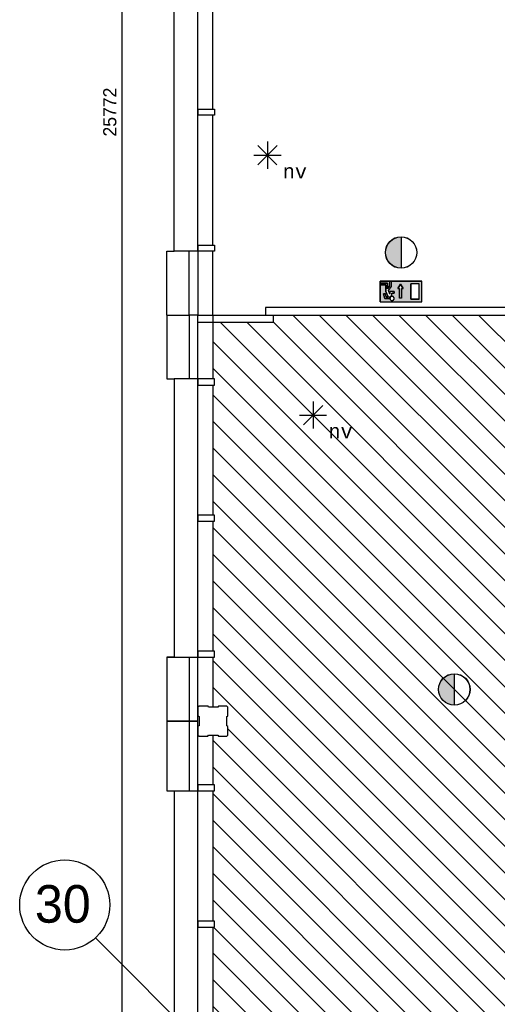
# Model space of a CAD drawing. Extents: x -1826 to 147704, y -44576 to 60962.
# Tile 17 of 75: x 106119 to 112476, y -3833 to 9263. Entities that reach past the tile are written whole.
import ezdxf
from ezdxf.enums import TextEntityAlignment as Align

# ---------------------------------------------------------------- set-up
doc = ezdxf.new("R2010")
doc.units = 0
doc.header["$MEASUREMENT"] = 0
doc.header["$PDMODE"] = 35
doc.header["$PDSIZE"] = -0.5
doc.layers.get('0').update_dxf_attribs({"linetype": 'CONTINUOUS'})
doc.layers.get('DEFPOINTS').update_dxf_attribs({"linetype": 'CONTINUOUS'})
for name, color, linetype in [('AL21----_BUITENWAND', 252, 'CONTINUOUS'), ('AL22----_BINNENWAND', 252, 'CONTINUOUS'), ('AL31----_BUITENKOZIJN', 252, 'CONTINUOUS'), ('AM$1A---_MAATVOERING', 252, 'CONTINUOUS'), ('Betonpalen', 252, 'CONTINUOUS'), ('Brandweer', 252, 'CONTINUOUS'), ('COMPARTIMENTERING', 252, 'CONTINUOUS'), ('LAYER01', 252, 'CONTINUOUS'), ('OMPARTIMENTERING', 252, 'CONTINUOUS')]:
    doc.layers.add(name, color=color, linetype=linetype)
doc.styles.add('B-01', font='b-gbp')
doc.styles.add('MONOTXT', font='MONOTXT')
doc.dimstyles.new('BBA_STAND', dxfattribs={"dimtxt": 175, "dimasz": 1, "dimexe": 1, "dimexo": 0.001, "dimgap": 75, "dimtad": 1, "dimdec": 0, "dimzin": 0, "dimdsep": 46, "dimtxsty": 'B-01', "dimblk": 'NONE', "dimblk1": 'PIJL1', "dimblk2": 'NONE', "dimcen": 1, "dimse1": 1, "dimse2": 1, "dimclrd": 256, "dimclre": 256, "dimclrt": 256, "dimadec": 4, "dimazin": 0, "dimtfac": 1, "dimtdec": 0, "dimtmove": 0, "dimatfit": 2, "dimldrblk": 'PIJL1', "dimfxl": 1, "dimtfillclr": 256, "dimtolj": 1, "dimtzin": 0, "dimarcsym": 0})

# ---------------------------------------------------------------- blocks, each defined once
blk = doc.blocks.new('*D36')
at = {"layer": 'AM$1A---_MAATVOERING', "lineweight": -2, "transparency": 16777216}
blk.add_line((107482, -4852), (107482, 20920), dxfattribs=at)
at = {"layer": 'DEFPOINTS', "color": 0, "transparency": 16777216}
for p in [(107482, 20920), (108077, 20920), (108077, -4852)]:
    blk.add_point(p, dxfattribs=at)
at = {"layer": 'AM$1A---_MAATVOERING', "transparency": 16777216, "insert": (107319, 8034), "char_height": 175, "attachment_point": 5, "rotation": 90, "style": 'B-01'}
blk.add_mtext('\\A1;25772', dxfattribs=at)
blk = doc.blocks.new('_None')
blk = doc.blocks.new('PIJL1')
at = {"color": 1, "linetype": 'ByBlock'}
blk.add_line((0, 83), (0, -83), dxfattribs=at)
blk.add_solid([(-100, 17), (-100, -17), (0, 0)], dxfattribs=at)

msp = doc.modelspace()

# ---------------------------------------------------------------- hatches: boundary and pattern name
at = {"layer": 'Brandweer'}
for points in [[(111195.2, 5958.3), (111195.2, 6374.7, 1)], [(111903.4, 146.2), (111903.4, 562.6, 1)]]:
    msp.add_hatch(color=256, dxfattribs=at).paths.add_polyline_path(points)
h = msp.add_hatch(color=256, dxfattribs=at)
h.paths.add_polyline_path([(111200.7, 5558.1), (111195, 5558.1), (111195, 5509), (111472.6, 5509), (111472.6, 5786.4), (110917.7, 5786.4), (110917.7, 5509), (111195, 5509), (111195, 5558.1), (111172.9, 5558.1), (111172.9, 5687.6), (111149.8, 5687.6), (111186.8, 5743.1), (111223.8, 5687.6), (111200.7, 5687.6)])
h.paths.add_polyline_path([(111324.6, 5749.4), (111435.6, 5749.4), (111435.6, 5546), (111324.6, 5546)], flags=16)
h.paths.add_polyline_path([(111102.9, 5553.9), (111101.7, 5547.2), (111098.9, 5540.9), (111097, 5538.4), (111096.6, 5537.8), (111096.8, 5538.2), (111093.6, 5534.4), (111091.9, 5533.2), (111088.1, 5530.6), (111081.7, 5528.1), (111074.9, 5527.3), (111068.1, 5528.1), (111061.8, 5530.6), (111056.2, 5534.5), (111053.7, 5537.4), (111051.8, 5539.5), (111051.3, 5540.6), (111048.6, 5545.8), (111047.1, 5552.5), (111047.3, 5559.5), (111047.6, 5560.5), (111049.1, 5565.9), (111050.7, 5568.8), (111051.3, 5570), (111051.1, 5569.5), (111054.2, 5574), (111056.7, 5576.1), (111057.2, 5576.6), (111056.8, 5576.3), (111060.5, 5579.2), (111063.2, 5580.4), (111063.3, 5580.4), (111063.2, 5580.4), (111063.3, 5580.4), (111066.8, 5582), (111073.5, 5583.2), (111080.4, 5582.7), (111087.1, 5580.4), (111088.8, 5579.3), (111092.7, 5576.8), (111097.4, 5571.9), (111099.1, 5568.8), (111099.6, 5568.1), (111099.5, 5568.3), (111101.7, 5563.3), (111102.3, 5559.7), (111102.6, 5558.7), (111102.4, 5559.4)], flags=16)
h.paths.add_polyline_path([(111102.7, 5624.6), (111070.3, 5624.6), (111070.3, 5591.1), (111069.9, 5591), (111069.5, 5590.9), (111069.1, 5590.9), (111068.7, 5590.8), (111068.4, 5590.8), (111066.8, 5590.4), (111063.6, 5589.5), (111062, 5588.9), (111056.4, 5586.2), (111055.8, 5585.9), (111050.1, 5581.4), (111049.8, 5581.2), (111046.7, 5577.7), (111046.3, 5577.2), (111043, 5572.1), (111042.8, 5571.6), (111039.5, 5562.1), (111039.4, 5561.7), (111038.7, 5554.4), (111038.8, 5555.2), (110977.8, 5555.2), (110962.8, 5615.4), (110986.6, 5615.4), (110995.9, 5578.4), (111022.8, 5578.4), (110991.7, 5646.8), (110991.7, 5735.6), (110927, 5735.6), (110927, 5758.7), (111014.8, 5758.7), (111014.8, 5684.8), (111042.6, 5720.4), (111042.6, 5781.8), (111065.7, 5781.8), (111065.7, 5712.5), (111025.8, 5661.2), (111047.2, 5614.1), (111047.2, 5647.7), (111102.7, 5647.7)], flags=16)
at = {"layer": 'OMPARTIMENTERING'}
h = msp.add_hatch(dxfattribs=at)
h.set_pattern_fill('ANSI31', color=256, scale=2000, angle=-90, style=0)
h.set_pattern_definition([(315, (85188.27, 172733.54), (176.7767, 176.7767), [])])
h.paths.add_polyline_path([(117433.2, -10475.5), (117140.8, -10543.4, -0.0302398), (117379.2, -11937), (117329.2, -11942.5), (117342.2, -12061.5), (117391.8, -12057, -0.0302157), (117445.9, -13468.6), (117745.5, -13475.4, -0.0898221), (116890.2, -17666), (115915.2, -17276, 0.0063665), (116015.4, -17015.9), (114290.8, -16325.9), (114290.8, -16466), (114290, -16466), (114290, -16939), (114337.8, -16845.6), (114387.3, -16942.3), (114290, -16942.3), (114289.9, -17802.3), (114337.8, -17708.7), (114387.3, -17805.5), (114289.9, -17805.5), (114289.8, -18717), (114337.8, -18623.3), (114387.3, -18720.1), (114289.8, -18720.1), (114289.8, -19555.4), (114337.8, -19461.5), (114387.3, -19558.2), (114289.8, -19558.2), (114289.7, -20818.6), (114503.5, -20818.6), (114503.5, -21118.6), (114289.7, -21118.6), (114289.6, -21200.5), (114997.2, -21200.5), (116505.2, -21200.5), (116565.2, -21200.5), (117524.4, -21200.5), (117584.2, -21200.5), (117679.1, -21268.9), (117679.6, -21268.7), (117698.4, -21325.5), (117984.5, -22189.7), (118003.2, -22246.4), (118279.3, -23080.4), (118279.6, -23080.3), (118298.4, -23137.1), (118298.4, -23137.1), (118595.8, -24036.2), (118614.6, -24093), (118884.9, -24910), (118884.7, -24910.1), (118903.5, -24966.8), (118903.6, -24966.8), (118903.5, -24966.4), (118903.4, -24966.5), (118903.4, -24966.5), (118903.5, -24966.4), (118903.6, -24966.8), (118903.5, -24966.8), (119201.3, -25865.4), (119220.1, -25922.1), (119503.3, -26777), (119524.2, -26840), (119532.9, -26866), (119690.3, -26866), (119690.3, -27001.1), (119696.2, -27016.5), (119738.2, -27000.5), (120204.1, -26819.2), (120185.3, -26771.3), (119909.1, -26878.7), (119807.6, -26617.8), (120329.5, -26414.8), (120431, -26675.7), (120185.3, -26771.3), (120204.1, -26819.2), (120670.2, -26638), (120712.2, -26621.5), (120730.1, -26668.1), (120734.2, -26666.5), (120741.2, -26685), (120816.5, -26655.8, 0.0041409), (120824.8, -26677.4), (120842.9, -26717.9), (120895.2, -26694.5), (120894.6, -26693, -0.1310523), (120777.7, -25980.9), (120735.2, -25977), (120753.2, -25852.5), (120794.9, -25860.4, -0.1142275), (121048, -25281.8), (121014.2, -25256.5), (121093.2, -25159), (121125, -25187.3, -0.0146712), (121181.4, -25127.5, -0.1314074), (121807.6, -24765.7, -0.0657597), (122171.2, -24717.7, -0.0253998), (122313.2, -24724.9), (122318.2, -24682.5), (122442.3, -24700.5), (122434.2, -24742.6, -0.1092084), (122989.4, -24981.6), (123014.2, -24947), (123113.2, -25025), (123085.3, -25057.3, -0.1312556), (123492.4, -25654.4), (123533.7, -25640.3), (123502.2, -25558), (123531, -25547.3), (123567.2, -25639.5), (123618.2, -25619.5), (123589.5, -25544.8), (123589.2, -25545), (123575.2, -25507.5), (123668.2, -25471.5), (124143.2, -25286.5), (124236.2, -25250), (124290.9, -25228.9), (124028.5, -24435.5), (123871.1, -23031.2), (123410.8, -23162.5), (122008.6, -18925.4), (122302.2, -18860.4), (122463.8, -19348.7), (123802.7, -19088.4), (123525.6, -18459.4), (123800.2, -18338.5), (124001.6, -18793.5), (125755.7, -18276.8), (125222.3, -17549.9), (125464.2, -17372.5), (125758.5, -17773.5), (127393, -16870.9), (126711.4, -16273.6), (126909.2, -16048), (127283.3, -16375.8), (127748.1, -15966), (119790.2, -15966), (119790.2, -7566), (128261.2, -7566), (128075.6, -7129.7), (128332.5, -7020.5), (128551.7, -7535.9), (128290.2, -7647.1), (128290.2, -7794.6), (128667.7, -7794.6), (129208.1, -7648.2), (129208.1, -7648.2), (129266, -7632.5), (129972.8, -7441.4), (129972.8, -7417), (129672.8, -7417), (129672.8, -7117), (129936.4, -7117), (129431.8, -5943.8), (129070.7, -6142.2, -0.1262722), (129143.9, -6123.4, -1), (129143.9, -6427.4, -0.7757696), (129070.7, -6142.2), (128560.3, -6422.7), (128702.8, -6684.3), (128439.3, -6827.7), (128297.4, -6567.1), (128212.4, -6613.8), (128111.4, -6429.8), (128957.7, -5964.7), (127376.1, -4613.5), (127009.2, -4953), (126805.4, -4732.7), (127474.9, -4113.5), (125789.6, -3275.5), (125516.2, -3694), (125265, -3529.9), (125764.6, -2765.3), (123926, -2360.7), (123762.2, -2833), (123478.7, -2734.7), (123778.2, -1871.3), (121895.8, -1924.6), (121851.2, -2422.5), (121552.4, -2395.8), (121633.5, -1486.2), (119820.6, -1994.1), (119898.2, -2488), (119601.8, -2534.5), (119460.5, -1635.4), (117017.7, -2914.3), (117191.5, -3440.2), (116930.8, -3588), (116395.9, -1970.5), (116775, -1845.2), (115203.4, 2901.4), (114824.1, 2775.8), (114569.6, 3544.1), (114570.3, 3544.4), (114551.5, 3601), (114428.5, 3971.3), (114475.8, 3987), (114570.6, 4018.5), (114201.1, 5134), (114148.3, 5134), (114143.3, 5149), (114032.8, 5149), (114024.8, 5134), (113890.8, 5134), (113890.8, 5234), (112890.7, 5234), (112890.7, 5334), (109490.7, 5334), (109490.7, 5234), (108690.7, 5234), (108690.7, 4484), (108710.7, 4484), (108710.7, 4404), (108690.7, 4404), (108690.7, 2674), (108710.7, 2674), (108710.7, 2594), (108690.7, 2594), (108690.7, 864), (108710.7, 864), (108710.7, 784), (108690.7, 784), (108690.7, 119), (108756.8, 119), (108764.8, 134), (108890.8, 134), (108890.8, 2), (108875.8, -3), (108875.8, -128), (108890.8, -136), (108890.8, -266), (108762.8, -266), (108757.8, -251), (108690.7, -251), (108690.7, -915.6), (108710.7, -915.6), (108710.7, -995.6), (108690.7, -995.6), (108690.7, -2725.7), (108710.7, -2725.7), (108710.7, -2805.7), (108690.7, -2805.7), (108690.7, -4535.9), (108710.7, -4535.9), (108710.7, -4615.9), (108690.7, -4615.9), (108690.7, -5281), (108756.8, -5281), (108764.8, -5266), (108890.8, -5266), (108890.8, -5415.5), (112413.3, -5415.5), (112413.3, -5515.5), (113540.7, -5515.5, 0.0064435), (113339.9, -5317.2), (114054, -4574.7), (113975.5, -4574.7), (113975.5, -4174.7), (114175.5, -4174.7), (114175.5, -4574.7), (114081.7, -4574.7, -0.0786122), (116340.2, -7568.6, -0.1239668), (116474.8, -7828.9, -0.0588435)])

# ---------------------------------------------------------------- linework, layer by layer
at = {"layer": 'AL21----_BUITENWAND'}
for p, q in [((108076.7, 5334), (108076.7, 6184)), ((108376.7, 5334), (108376.7, 6184)), ((108490.7, 6264), (108490.7, 5334)), ((108690.7, 5334), (108690.7, 6184)), ((108076.7, 5334), (108376.7, 5334)), ((108076.7, 5334), (108376.7, 5334)), ((108076.7, 5334), (108076.7, 4484)), ((108376.7, 5334), (108376.7, 4484)), ((108490.7, 5334), (108376.7, 5334)), ((108490.7, 5334), (108376.7, 5334)), ((108490.7, 4404), (108490.7, 5334)), ((108690.7, 5334), (108690.7, 4484)), ((108490.7, -66), (108490.7, 864)), ((108076.7, 784), (108076.7, -66)), ((108376.7, 784), (108376.7, -66)), ((108690.7, 784), (108690.7, 119)), ((108376.7, -65.5), (108076.7, -65.5)), ((108076.7, -65.5), (108076.7, -995.6)), ((108076.7, -66), (108376.7, -66)), ((108490.7, -65.5), (108376.7, -65.5)), ((108376.7, -65.5), (108376.7, -995.6)), ((108376.7, -66), (108490.7, -66)), ((108490.7, -995.6), (108490.7, -65.5)), ((108690.7, -251), (108690.7, -915.6))]:
    msp.add_line(p, q, dxfattribs=at)
at = {"layer": 'AL22----_BINNENWAND'}
for points in [[(109392.2, 5334), (112998.2, 5334), (112998.2, 5434), (109392.2, 5434)], [(108490.7, 5334), (109490.7, 5334), (109490.7, 5234), (108490.7, 5234)]]:
    msp.add_lwpolyline(points, close=True, dxfattribs=at)
at = {"layer": 'AL31----_BUITENKOZIJN'}
for p, q in [((108176.7, 6184), (108176.7, 9884)), ((108490.7, 8074), (108490.7, 9804)), ((108690.7, 8074), (108690.7, 9804)), ((108490.7, 8074), (108710.7, 8074)), ((108490.7, 7994), (108490.7, 8074)), ((108490.7, 8074), (108490.7, 7994)), ((108710.7, 7994), (108490.7, 7994)), ((108490.7, 6264), (108490.7, 7994)), ((108690.7, 6264), (108690.7, 7994)), ((108710.7, 8074), (108710.7, 7994)), ((108076.7, 6184), (108176.7, 6184)), ((108490.7, 6184), (108176.7, 6184)), ((108490.7, 6264), (108710.7, 6264)), ((108490.7, 6184), (108490.7, 6264)), ((108710.7, 6184), (108490.7, 6184)), ((108710.7, 6264), (108710.7, 6184)), ((108076.7, 4484), (108176.7, 4484)), ((108176.7, 4484), (108176.7, 784)), ((108490.7, 4484), (108176.7, 4484)), ((108710.7, 4484), (108490.7, 4484)), ((108490.7, 4484), (108490.7, 4404)), ((108710.7, 4404), (108710.7, 4484)), ((108490.7, 4404), (108710.7, 4404)), ((108490.7, 2674), (108490.7, 4404)), ((108690.7, 4404), (108690.7, 2674)), ((108710.7, 2674), (108490.7, 2674)), ((108490.7, 2674), (108490.7, 2594)), ((108490.7, 2594), (108490.7, 2674)), ((108710.7, 2594), (108710.7, 2674)), ((108490.7, 2594), (108710.7, 2594)), ((108490.7, 864), (108490.7, 2594)), ((108690.7, 2594), (108690.7, 864)), ((108490.7, 864), (108490.7, 784)), ((108710.7, 864), (108490.7, 864)), ((108710.7, 784), (108710.7, 864)), ((108176.7, 784), (108076.7, 784)), ((108076.7, 784), (108490.7, 784)), ((108490.7, 784), (108710.7, 784)), ((108710.7, -915.6), (108490.7, -915.6)), ((108490.7, -915.6), (108490.7, -995.6)), ((108710.7, -995.6), (108710.7, -915.6)), ((108076.7, -995.6), (108490.7, -995.6)), ((108176.7, -995.6), (108176.7, -4535.9)), ((108490.7, -995.6), (108710.7, -995.6)), ((108490.7, -2725.7), (108490.7, -995.6)), ((108690.7, -995.5), (108690.7, -2725.7)), ((108710.7, -2725.7), (108490.7, -2725.7)), ((108490.7, -2725.7), (108490.7, -2805.7)), ((108490.7, -2805.7), (108490.7, -2725.7)), ((108710.7, -2805.7), (108710.7, -2725.7)), ((108490.7, -4535.9), (108490.7, -2805.7)), ((108490.7, -2805.7), (108710.7, -2805.7)), ((108690.7, -2805.7), (108690.7, -4535.9))]:
    msp.add_line(p, q, dxfattribs=at)
at = {"layer": 'Betonpalen'}
msp.add_lwpolyline([(108505.8, 133.1), (108490.8, 118.1), (108490.8, 3.1), (108505.8, -4.9), (108505.8, -129.9), (108490.8, -134.9), (108490.8, -251.9), (108505.8, -266.9), (108624.8, -266.9), (108632.8, -251.9), (108757.8, -251.9), (108762.8, -266.9), (108875.8, -266.9), (108890.8, -251.9), (108890.8, -136.9), (108875.8, -128.9), (108875.8, -3.9), (108890.8, 1.1), (108890.8, 118.1), (108875.8, 133.1), (108764.8, 133.1), (108756.8, 118.1), (108631.8, 118.1), (108626.8, 133.1), (108505.8, 133.1)], dxfattribs=at)
at = {"layer": 'Brandweer'}
for p, q in [((109416.1, 7640.8), (109416.1, 7281)), ((109288.9, 7332.4), (109544.6, 7588.1)), ((109288.9, 7588.1), (109543.3, 7333.7)), ((109235.3, 7460), (109596.9, 7460)), ((111195.2, 6376), (111195.2, 5957)), ((110917.7, 5786.4), (111472.6, 5786.4)), ((110917.7, 5509), (110917.7, 5786.4)), ((111042.6, 5781.8), (111042.6, 5720.4)), ((111065.7, 5781.8), (111042.6, 5781.8)), ((111065.7, 5712.5), (111065.7, 5781.8)), ((111472.6, 5509), (111472.6, 5786.4)), ((110927, 5758.7), (111014.8, 5758.7)), ((110927, 5735.6), (110927, 5758.7)), ((110991.7, 5735.6), (110927, 5735.6)), ((110991.7, 5646.8), (110991.7, 5735.6)), ((111022.8, 5578.4), (110991.7, 5646.8)), ((111014.8, 5758.7), (111014.8, 5684.8)), ((111014.8, 5684.8), (111042.6, 5720.4)), ((111025.7, 5661), (111065.7, 5712.5)), ((111047.2, 5614.1), (111025.8, 5661.2)), ((111047.2, 5614.1), (111047.2, 5647.7)), ((111102.7, 5647.7), (111047.2, 5647.7)), ((111102.7, 5647.7), (111102.7, 5624.6)), ((111186.8, 5743.1), (111149.8, 5687.6)), ((111149.8, 5687.6), (111172.9, 5687.6)), ((111172.9, 5558.1), (111172.9, 5687.6)), ((111223.8, 5687.6), (111186.8, 5743.1)), ((111200.7, 5687.6), (111223.8, 5687.6)), ((111200.7, 5558.1), (111200.7, 5687.6)), ((111435.6, 5749.4), (111324.6, 5749.4)), ((111324.6, 5546), (111324.6, 5749.4)), ((111435.6, 5546), (111435.6, 5749.4)), ((110917.7, 5509), (111472.6, 5509)), ((110977.8, 5555.2), (110962.8, 5615.4)), ((110986.6, 5615.4), (110962.8, 5615.4)), ((111038.8, 5555.2), (110977.8, 5555.2)), ((110995.9, 5578.4), (110986.6, 5615.4)), ((110995.9, 5578.4), (111022.8, 5578.4)), ((111102.7, 5624.6), (111070.3, 5624.6)), ((111070.3, 5591.1), (111070.3, 5624.6)), ((111435.6, 5546), (111324.6, 5546)), ((109896.5, 4131.7, 2600), (110151, 3877.2, 2600)), ((109896.5, 3875.9, 2600), (110152.3, 4131.7, 2600)), ((110023.8, 4184.3, 2600), (110023.8, 3824.5, 2600)), ((109842.9, 4003.5, 2600), (110204.6, 4003.5, 2600)), ((111903.4, 563.9), (111903.4, 144.9))]:
    msp.add_line(p, q, dxfattribs=at)
for points in [[(110917.7, 5786.4), (110917.7, 5509), (111472.6, 5509), (111472.6, 5786.4), (110917.7, 5786.4)], [(110927, 5758.7), (110927, 5735.6), (110991.7, 5735.6), (110991.7, 5646.8), (111022.8, 5578.4), (110995.9, 5578.4), (110986.6, 5615.4), (110962.8, 5615.4), (110977.8, 5555.2), (111038.8, 5555.2), (111039.3, 5561.1), (111039.8, 5563.6), (111040.5, 5566.1), (111041.5, 5568.8), (111043.1, 5572.3), (111044.8, 5575.1), (111046.1, 5576.9), (111048, 5579.3), (111049.8, 5581.1), (111052.6, 5583.6), (111055.3, 5585.6), (111058.4, 5587.3), (111061.3, 5588.7), (111065.4, 5590.1), (111068.4, 5590.8), (111070.3, 5591.4), (111070.3, 5624.6), (111102.7, 5624.6), (111102.7, 5647.7), (111047.2, 5647.7), (111047.2, 5614.1), (111025.8, 5661.2), (111065.7, 5712.5), (111065.7, 5781.8), (111042.6, 5781.8), (111042.6, 5720.4), (111014.8, 5684.8), (111014.8, 5758.7), (110927, 5758.7)], [(111200.7, 5558.1), (111172.9, 5558.1), (111172.9, 5687.6), (111149.8, 5687.6), (111186.8, 5743.1), (111223.8, 5687.6), (111200.7, 5687.6), (111200.7, 5558.1)], [(111324.6, 5749.4), (111324.6, 5546), (111435.6, 5546), (111435.6, 5749.4), (111324.6, 5749.4)], [(111038.8, 5555.2), (111038.8, 5555.6), (111038.8, 5556.1), (111038.8, 5556.5), (111038.9, 5556.9), (111038.9, 5557.3), (111038.9, 5557.7), (111038.9, 5558.1), (111039, 5558.5), (111039, 5558.9), (111039.1, 5559.3), (111039.1, 5559.7), (111039.2, 5560.1), (111039.2, 5560.5), (111039.3, 5560.9), (111039.3, 5561.3), (111039.4, 5561.7), (111039.5, 5562.1), (111039.6, 5562.5), (111039.6, 5562.9), (111039.7, 5563.3), (111039.8, 5563.7), (111039.9, 5564.1), (111040, 5564.5), (111040.1, 5564.9), (111040.2, 5565.3), (111040.4, 5565.7), (111040.5, 5566.1), (111040.6, 5566.4), (111040.7, 5566.8), (111040.9, 5567.2), (111041, 5567.6), (111041.1, 5568), (111041.3, 5568.4), (111041.4, 5568.7), (111041.6, 5569.1), (111041.8, 5569.5), (111041.9, 5569.9), (111042.1, 5570.2), (111042.3, 5570.6), (111042.4, 5571), (111042.6, 5571.3), (111042.8, 5571.7), (111043, 5572.1), (111043.2, 5572.4), (111043.4, 5572.8), (111043.6, 5573.1), (111043.8, 5573.5), (111044, 5573.8), (111044.2, 5574.2), (111044.4, 5574.5), (111044.6, 5574.9), (111044.8, 5575.2), (111045.1, 5575.5), (111045.3, 5575.9), (111045.5, 5576.2), (111045.8, 5576.5), (111046, 5576.9), (111046.3, 5577.2), (111046.5, 5577.5), (111046.8, 5577.8), (111047, 5578.2), (111047.3, 5578.5), (111047.5, 5578.8), (111047.8, 5579.1), (111048.1, 5579.4), (111048.4, 5579.7), (111048.6, 5580), (111048.9, 5580.3), (111049.2, 5580.6), (111049.5, 5580.9), (111049.8, 5581.2), (111050.1, 5581.4), (111050.4, 5581.7), (111050.7, 5582), (111051, 5582.3), (111051.3, 5582.5), (111051.6, 5582.8), (111051.9, 5583.1), (111052.2, 5583.3), (111052.5, 5583.6), (111052.9, 5583.8), (111053.2, 5584.1), (111053.5, 5584.3), (111053.8, 5584.5), (111054.2, 5584.8), (111054.5, 5585), (111054.8, 5585.2), (111055.2, 5585.5), (111055.5, 5585.7), (111055.9, 5585.9), (111056.2, 5586.1), (111056.6, 5586.3), (111056.9, 5586.5), (111057.3, 5586.7), (111057.6, 5586.9), (111058, 5587.1), (111058.3, 5587.3), (111058.7, 5587.5), (111059.1, 5587.7), (111059.4, 5587.9), (111059.8, 5588), (111060.2, 5588.2), (111060.5, 5588.4), (111060.9, 5588.5), (111061.3, 5588.7), (111061.7, 5588.8), (111062, 5589), (111062.4, 5589.1), (111062.8, 5589.3), (111063.2, 5589.4), (111063.6, 5589.5), (111064, 5589.6), (111064.4, 5589.8), (111064.7, 5589.9), (111065.1, 5590), (111065.5, 5590.1), (111065.9, 5590.2), (111066.3, 5590.3), (111066.7, 5590.4), (111067.1, 5590.5), (111067.5, 5590.6), (111067.9, 5590.7), (111068.3, 5590.7), (111068.7, 5590.8), (111069.1, 5590.9), (111069.5, 5590.9), (111069.9, 5591), (111070.3, 5591.1)], [(111094.6, 5535.6), (111095.5, 5536.6), (111096.4, 5537.6), (111097.2, 5538.7), (111098, 5539.8), (111098.7, 5541), (111099.4, 5542.2), (111100, 5543.4), (111100.6, 5544.6), (111101.1, 5545.9), (111101.5, 5547.2), (111101.9, 5548.5), (111102.2, 5549.8), (111102.4, 5551.2), (111102.5, 5552.5), (111102.6, 5553.9), (111102.7, 5555.2), (111102.6, 5556.6), (111102.5, 5558), (111102.4, 5559.3), (111102.2, 5560.7), (111101.9, 5562), (111101.5, 5563.3), (111101.1, 5564.6), (111100.6, 5565.9), (111100, 5567.1), (111099.4, 5568.3), (111098.7, 5569.5), (111098, 5570.7), (111097.2, 5571.8), (111096.4, 5572.8), (111095.5, 5573.9), (111094.6, 5574.9), (111093.6, 5575.8), (111092.5, 5576.7), (111091.5, 5577.5), (111090.4, 5578.3), (111089.2, 5579), (111088, 5579.7), (111086.8, 5580.3), (111085.6, 5580.9), (111084.3, 5581.4), (111083, 5581.8), (111081.7, 5582.2), (111080.3, 5582.5), (111079, 5582.7), (111077.7, 5582.9), (111076.3, 5583), (111074.9, 5583), (111073.6, 5583), (111072.2, 5582.9), (111070.9, 5582.7), (111069.5, 5582.5), (111068.2, 5582.2), (111066.9, 5581.8), (111065.6, 5581.4), (111064.3, 5580.9), (111063.1, 5580.3), (111061.9, 5579.7), (111060.7, 5579), (111059.5, 5578.3), (111058.4, 5577.5), (111057.3, 5576.7), (111056.3, 5575.8), (111055.3, 5574.9), (111054.4, 5573.9), (111053.5, 5572.8), (111052.7, 5571.8), (111051.9, 5570.7), (111051.1, 5569.5), (111050.5, 5568.3), (111049.9, 5567.1), (111049.3, 5565.9), (111048.8, 5564.6), (111048.4, 5563.3), (111048, 5562), (111047.7, 5560.7), (111047.5, 5559.3), (111047.3, 5558), (111047.2, 5556.6), (111047.2, 5555.2), (111047.2, 5553.9), (111047.3, 5552.5), (111047.5, 5551.2), (111047.7, 5549.8), (111048, 5548.5), (111048.4, 5547.2), (111048.8, 5545.9), (111049.3, 5544.6), (111049.9, 5543.4), (111050.5, 5542.2), (111051.1, 5541), (111051.9, 5539.8), (111052.7, 5538.7), (111053.5, 5537.6), (111054.4, 5536.6), (111055.3, 5535.6), (111056.3, 5534.7), (111057.3, 5533.8), (111058.4, 5533), (111059.5, 5532.2), (111060.7, 5531.4), (111061.9, 5530.8), (111063.1, 5530.2), (111064.3, 5529.6), (111065.6, 5529.1), (111066.9, 5528.7), (111068.2, 5528.3), (111069.5, 5528), (111070.9, 5527.8), (111072.2, 5527.6), (111073.6, 5527.5), (111074.9, 5527.5), (111076.3, 5527.5), (111077.7, 5527.6), (111079, 5527.8), (111080.4, 5528), (111081.7, 5528.3), (111083, 5528.7), (111084.3, 5529.1), (111085.6, 5529.6), (111086.8, 5530.2), (111088, 5530.8), (111089.2, 5531.4), (111090.4, 5532.2), (111091.5, 5533), (111092.5, 5533.8), (111093.6, 5534.7), (111094.6, 5535.6)], [(111047.5, 5551.2), (111048.6, 5546.5), (111050.9, 5541.4), (111053.6, 5537.5), (111056, 5535), (111059.7, 5532.1), (111063.6, 5529.9), (111069.3, 5528.1), (111076.6, 5527.5), (111082.8, 5528.6), (111086.9, 5530.2), (111089, 5531.3), (111091.7, 5533.1), (111093.8, 5534.9), (111096.9, 5538.3), (111099.2, 5541.8), (111101.2, 5546.1), (111102.5, 5551.9), (111102.7, 5556.1), (111102.3, 5559.7), (111100.8, 5565.3), (111099.2, 5568.7), (111096.2, 5573.1), (111091.8, 5577.3), (111089, 5579.2), (111084.6, 5581.3), (111080.2, 5582.5), (111073.5, 5582.9), (111067.5, 5582), (111063.2, 5580.4), (111059.9, 5578.6), (111056.8, 5576.2), (111053.4, 5572.8), (111050.8, 5568.8), (111049.2, 5565.5), (111047.9, 5561.3), (111047.4, 5558.5), (111047.2, 5553.9), (111047.5, 5551.2)]]:
    msp.add_lwpolyline(points, dxfattribs=at)
msp.add_lwpolyline([(111038.8, 5555.2), (111039.4, 5561.9), (111042.9, 5571.9), (111046.4, 5577.4), (111049.9, 5581.3), (111056, 5586), (111062.4, 5589.1), (111067.3, 5590.5), (111070.3, 5591.4), (111070.3, 5624.6), (111102.7, 5624.6), (111102.7, 5647.7), (111047.2, 5647.7), (111047.2, 5614.1), (111025.8, 5661.2), (111065.7, 5712.5), (111065.7, 5781.8), (111042.6, 5781.8), (111042.6, 5720.4), (111014.8, 5684.8), (111014.8, 5758.7), (110927, 5758.7), (110927, 5735.6), (110991.7, 5735.6), (110991.7, 5646.8), (111022.8, 5578.4), (110995.9, 5578.4), (110986.6, 5615.4), (110962.8, 5615.4), (110977.8, 5555.2)], close=True, dxfattribs=at)
for centre, radius in [((111195.2, 6166.5), 209.5), ((111195.2, 6166.5), 208.2), ((111903.4, 354.4), 209.5), ((111903.4, 354.4), 208.2)]:
    msp.add_circle(centre, radius, dxfattribs=at)
at = {"layer": 'COMPARTIMENTERING'}
msp.add_circle((106718.6, -2511.2), 600, dxfattribs=at)
at = {"layer": 'OMPARTIMENTERING', "ltscale": 800}
msp.add_lwpolyline([(113941, -8316), (108540.7, -8316), (108540.7, -4365.5), (107126.4, -2951.2)], dxfattribs=at)

# ---------------------------------------------------------------- texts
at = {"layer": 'Brandweer', "style": 'MONOTXT'}
for p in [(109781.7, 7244.5), (110389.3, 3788.1, 2600)]:
    msp.add_text('nv', height=185.94, rotation=360, dxfattribs=at).set_placement(p, align=Align.MIDDLE)
at = {"layer": 'LAYER01', "style": 'B-01'}
msp.add_text('30', height=500, rotation=0, dxfattribs=at).set_placement((106321, -2747.7))

# ---------------------------------------------------------------- dimensions: what is measured, and where the dimension line sits
at = {"layer": 'AM$1A---_MAATVOERING'}
dim = msp.add_linear_dim(base=(107481.7, 20920), p1=(108076.7, -4851.9), p2=(108076.7, 20920), angle=270, dimstyle='BBA_STAND', dxfattribs=at)
dim.commit()
dim.dimension.update_dxf_attribs({"geometry": '*D36', "text_midpoint": (107319.2, 8034.1)})

doc.saveas('drawing.dxf')
